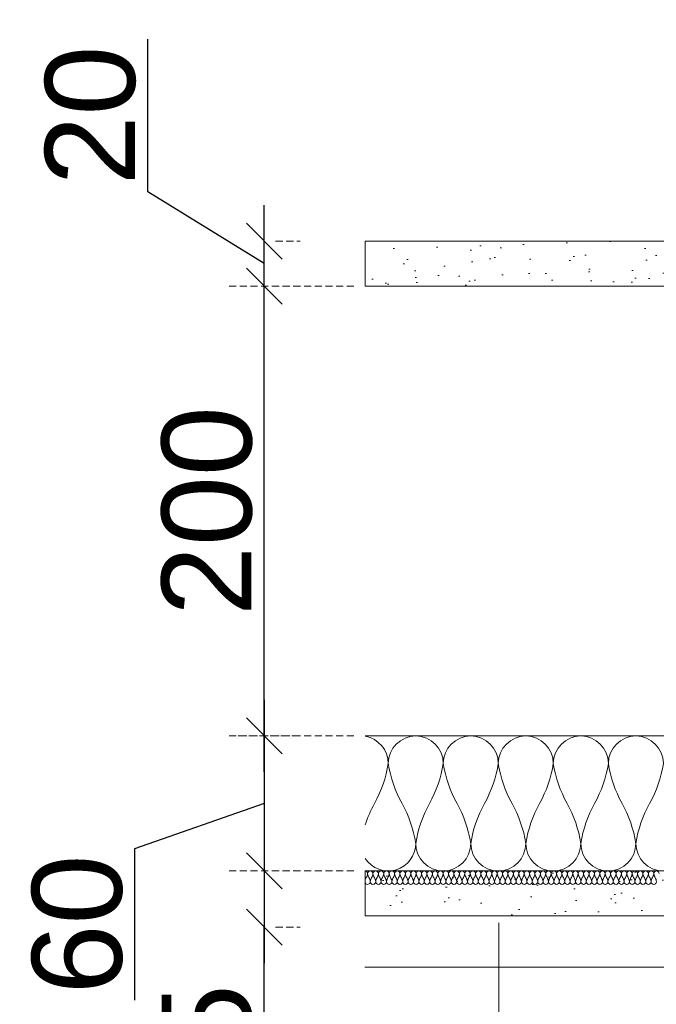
# Model space of a CAD drawing. Header units: millimetres. Extents: x 3652085 to 3778338, y -303702 to -273644.
# Tile 171 of 256: x 3692059 to 3692342, y -287442 to -287004. Entities that reach past the tile are written whole.
import ezdxf

# ---------------------------------------------------------------- set-up
doc = ezdxf.new("R2010")
doc.units = ezdxf.units.MM
doc.header["$PDMODE"] = 34
doc.linetypes.add('HIDDEN2', pattern=[4.7625, 3.175, -1.5875])
doc.layers.add('!!!! BALCONY', color=7, linetype='Continuous')
for name, color, linetype, lineweight in [('021 Various', 7, 'Continuous', 5), ('A-Detl-Thin', 150, 'Continuous', 18), ('DIM-03    (HAUSART)', 111, 'Continuous', 5), ('INSULATION (HAUSEART)', 31, 'Continuous', 15), ('SYMBOL-DETAIL    (HAUSART)', 2, 'Continuous', 5)]:
    doc.layers.add(name, color=color, linetype=linetype, lineweight=lineweight)
doc.styles.add('1-20 Eng HA', font='arial.ttf', dxfattribs={"height": 40})
doc.dimstyles.new('1-20 Eng HA', dxfattribs={"dimtxt": 40, "dimasz": 16, "dimexe": 16, "dimexo": 5, "dimgap": 5, "dimtad": 1, "dimdec": 0, "dimlfac": -1, "dimzin": 0, "dimdsep": 46, "dimtxsty": '1-20 Eng HA', "dimblk": 'OBLIQUE', "dimcen": 0.09, "dimdle": 16, "dimclrd": 256, "dimclre": 256, "dimclrt": 256, "dimadec": 0, "dimazin": 0, "dimtfac": 1, "dimtdec": 0, "dimtofl": 0, "dimtmove": 0, "dimatfit": 3, "dimldrblk": 'OBLIQUE', "dimfxl": 1, "dimtolj": 1, "dimtzin": 0, "dimlwe": 0, "dimarcsym": 0})

# ---------------------------------------------------------------- blocks, each defined once
blk = doc.blocks.new('_Oblique')
at = {"color": 0, "linetype": 'ByBlock', "lineweight": -2}
blk.add_line((-0.5, -0.5), (0.5, 0.5), dxfattribs=at)
blk = doc.blocks.new('*D497')
at = {"layer": 'Defpoints', "color": 0, "lineweight": 0, "transparency": 16777216}
for p in [(3692167.85, -287122.22), (3692212.73, -287122.22), (3692151.22, -287322.22)]:
    blk.add_point(p, dxfattribs=at)
at = {"layer": 'DIM-03    (HAUSART)', "lineweight": -2, "transparency": 16777216}
blk.add_line((3692167.85, -287338.22), (3692167.85, -287106.22), dxfattribs=at)
at = {"layer": 'DIM-03    (HAUSART)', "linetype": 'HIDDEN2', "lineweight": 0, "transparency": 16777216}
for p, q in [((3692207.73, -287122.22), (3692151.85, -287122.22)), ((3692156.22, -287322.22), (3692183.85, -287322.22))]:
    blk.add_line(p, q, dxfattribs=at)
at = {"layer": 'DIM-03    (HAUSART)', "lineweight": -2, "transparency": 16777216, "xscale": 16, "yscale": 16, "zscale": 16}
for p, rotation in [((3692167.85, -287122.22), 90), ((3692167.85, -287322.22), 270)]:
    blk.add_blockref('_Oblique', p, dxfattribs=dict(at, rotation=rotation))
at = {"layer": 'DIM-03    (HAUSART)', "lineweight": 0, "transparency": 16777216, "insert": (3692142.42, -287222.22), "char_height": 40, "attachment_point": 5, "rotation": 90, "style": '1-20 Eng HA'}
blk.add_mtext('\\A1;200', dxfattribs=at)
blk = doc.blocks.new('*D498')
at = {"layer": 'Defpoints', "color": 0, "lineweight": 0, "transparency": 16777216}
for p in [(3692167.85, -287102.22), (3692167.85, -287102.22), (3692212.73, -287122.22)]:
    blk.add_point(p, dxfattribs=at)
at = {"layer": 'DIM-03    (HAUSART)', "lineweight": -2, "transparency": 16777216}
for p, q in [((3692115.99, -287080.28), (3692115.99, -287012.44)), ((3692167.85, -287112.22), (3692115.99, -287080.28)), ((3692167.85, -287138.22), (3692167.85, -287086.22))]:
    blk.add_line(p, q, dxfattribs=at)
at = {"layer": 'DIM-03    (HAUSART)', "linetype": 'HIDDEN2', "lineweight": 0, "transparency": 16777216}
for p, q in [((3692172.85, -287102.22), (3692183.85, -287102.22)), ((3692207.73, -287122.22), (3692151.85, -287122.22))]:
    blk.add_line(p, q, dxfattribs=at)
at = {"layer": 'DIM-03    (HAUSART)', "lineweight": -2, "transparency": 16777216, "xscale": 16, "yscale": 16, "zscale": 16}
for p, rotation in [((3692167.85, -287102.22), 90), ((3692167.85, -287122.22), 270)]:
    blk.add_blockref('_Oblique', p, dxfattribs=dict(at, rotation=rotation))
at = {"layer": 'DIM-03    (HAUSART)', "lineweight": 0, "transparency": 16777216, "insert": (3692090.57, -287046.36), "char_height": 40, "attachment_point": 5, "rotation": 90, "style": '1-20 Eng HA'}
blk.add_mtext('\\A1;20', dxfattribs=at)
blk = doc.blocks.new('*D499')
at = {"layer": 'Defpoints', "color": 0, "lineweight": 0, "transparency": 16777216}
for p in [(3692212.73, -287322.22), (3692167.85, -287382.21), (3692212.73, -287382.21)]:
    blk.add_point(p, dxfattribs=at)
at = {"layer": 'DIM-03    (HAUSART)', "lineweight": -2, "transparency": 16777216}
for p, q in [((3692167.85, -287306.22), (3692167.85, -287398.21)), ((3692167.85, -287352.22), (3692110.13, -287372.33)), ((3692110.13, -287372.33), (3692110.13, -287439.71))]:
    blk.add_line(p, q, dxfattribs=at)
at = {"layer": 'DIM-03    (HAUSART)', "linetype": 'HIDDEN2', "lineweight": 0, "transparency": 16777216}
for p, q in [((3692207.73, -287322.22), (3692151.85, -287322.22)), ((3692207.73, -287382.21), (3692151.85, -287382.21))]:
    blk.add_line(p, q, dxfattribs=at)
at = {"layer": 'DIM-03    (HAUSART)', "lineweight": -2, "transparency": 16777216, "xscale": 16, "yscale": 16, "zscale": 16}
for p, rotation in [((3692167.85, -287322.22), 90), ((3692167.85, -287382.21), 270)]:
    blk.add_blockref('_Oblique', p, dxfattribs=dict(at, rotation=rotation))
at = {"layer": 'DIM-03    (HAUSART)', "lineweight": 0, "transparency": 16777216, "insert": (3692084.71, -287406.02), "char_height": 40, "attachment_point": 5, "rotation": 90, "style": '1-20 Eng HA'}
blk.add_mtext('\\A1;60', dxfattribs=at)
blk = doc.blocks.new('*D500')
at = {"layer": 'Defpoints', "color": 0, "lineweight": 0, "transparency": 16777216}
for p in [(3692212.73, -287382.21), (3692167.85, -287407.22), (3692167.85, -287407.22)]:
    blk.add_point(p, dxfattribs=at)
at = {"layer": 'DIM-03    (HAUSART)', "lineweight": -2, "transparency": 16777216}
for p, q in [((3692167.85, -287366.21), (3692167.85, -287423.22)), ((3692167.85, -287497.85), (3692167.85, -287407.22))]:
    blk.add_line(p, q, dxfattribs=at)
at = {"layer": 'DIM-03    (HAUSART)', "linetype": 'HIDDEN2', "lineweight": 0, "transparency": 16777216}
for p, q in [((3692207.73, -287382.21), (3692151.85, -287382.21)), ((3692172.85, -287407.22), (3692183.85, -287407.22))]:
    blk.add_line(p, q, dxfattribs=at)
at = {"layer": 'DIM-03    (HAUSART)', "lineweight": -2, "transparency": 16777216, "xscale": 16, "yscale": 16, "zscale": 16}
for p, rotation in [((3692167.85, -287382.21), 90), ((3692167.85, -287407.22), 270)]:
    blk.add_blockref('_Oblique', p, dxfattribs=dict(at, rotation=rotation))
at = {"layer": 'DIM-03    (HAUSART)', "lineweight": 0, "transparency": 16777216, "insert": (3692142.42, -287463.71), "char_height": 40, "attachment_point": 5, "rotation": 90, "style": '1-20 Eng HA'}
blk.add_mtext('\\A1;25', dxfattribs=at)

msp = doc.modelspace()

# ---------------------------------------------------------------- hatches: boundary and pattern name
at = {"layer": '!!!! BALCONY', "linetype": 'Continuous', "lineweight": 13}
h = msp.add_hatch(dxfattribs=at)
h.set_pattern_fill('NET', color=252, scale=50, angle=360, style=0)
h.set_pattern_definition([(360, (3890868.33, -423156.34), (8e-14, 158.75), []), (90, (3890868.33, -423156.34), (-158.75, 9e-14), [])])
h.paths.add_polyline_path([(3692529.26, -287351.47), (3692529.26, -287353.84), (3692530.84, -287355.42), (3692530.84, -287357), (3692529.66, -287357), (3692528.47, -287361.75), (3692528.47, -287369.65), (3692529.26, -287369.65), (3692528.47, -287380.72), (3692528.47, -287384.67), (3692526.89, -287386.25), (3692527.68, -287386.25), (3692527.68, -287387.83), (3692529.26, -287390.99), (3692529.26, -287392.57), (3692530.05, -287393.36), (3692530.05, -287396.52), (3692529.1, -287397.47), (3692529.52, -287401.27), (3692529.52, -287407.26), (3692529.04, -287407.74), (3692527.46, -287408.53), (3692515.6, -287408.53), (3692514.81, -287407.74), (3692510.86, -287406.95), (3692509.64, -287406.95), (3692491.1, -287406.95), (3692489.52, -287406.16), (3692483.2, -287405.37), (3692478.45, -287405.37), (3692476.87, -287406.95), (3692468.97, -287406.16), (3692467.39, -287406.16), (3692462.43, -287406.16), (3692461.64, -287406.95), (3692452.15, -287406.95), (3692450.57, -287408.53), (3692448.2, -287408.53), (3692448.2, -287409.32), (3692445.04, -287408.53), (3692444.25, -287408.53), (3692443.46, -287407.74), (3692443.46, -287406.16), (3692433.54, -287406.16), (3692431.41, -287405.37), (3692429.04, -287406.16), (3692428.66, -287406.16), (3692428.66, -287406.16), (3692423.92, -287406.16), (3692423.13, -287406.95), (3692417.59, -287406.95), (3692416.01, -287408.53), (3692413.64, -287408.53), (3692413.83, -287406.91), (3692410.06, -287407.26), (3692408.11, -287408.53), (3692407.32, -287408.53), (3692404.95, -287406.16), (3692378.86, -287406.16), (3692378.86, -287406.95), (3692369.38, -287406.16), (3692364.64, -287406.16), (3692363.85, -287405.37), (3692357.52, -287404.58), (3692351.99, -287404.58), (3692351.2, -287405.37), (3692347.25, -287405.37), (3692346.46, -287406.16), (3692343.3, -287406.16), (3692342.51, -287406.95), (3692340.14, -287406.95), (3692340.14, -287406.16), (3692337.76, -287408.53), (3692336.18, -287408.53), (3692334.22, -287407.6), (3692330.79, -287408.29), (3692328.28, -287408.53), (3692326.7, -287408.53), (3692325.12, -287406.95), (3692323.25, -287406.95), (3692309.56, -287406.95), (3692308.34, -287406.95), (3692308.34, -287407.74), (3692304.38, -287407.74), (3692303.59, -287408.53), (3692291.74, -287408.53), (3692290.16, -287407.74), (3692289.37, -287406.95), (3692288.58, -287406.95), (3692283.66, -287406.95), (3692282.08, -287406.16), (3692275.76, -287405.37), (3692271.02, -287405.37), (3692269.44, -287406.95), (3692261.53, -287406.16), (3692259.95, -287406.16), (3692254.99, -287406.16), (3692254.2, -287406.95), (3692244.72, -287406.95), (3692243.14, -287408.53), (3692240.77, -287408.53), (3692240.77, -287409.32), (3692237.6, -287408.53), (3692236.81, -287408.53), (3692236.02, -287407.74), (3692236.02, -287406.16), (3692226.11, -287406.16), (3692223.98, -287405.37), (3692221.61, -287406.16), (3692221.22, -287406.16), (3692221.22, -287406.16), (3692216.48, -287406.16), (3692215.69, -287406.95), (3692212.63, -287406.95), (3692212.63, -287688.01), (3692965.81, -287688.01), (3692992.63, -287776.38), (3693016.2, -287599.65), (3693039.55, -287688.01), (3693796.2, -287688.01), (3693796.2, -287406.95), (3693793.25, -287406.95), (3693787.72, -287406.16), (3693787.33, -287406.16), (3693784.96, -287405.37), (3693782.83, -287406.16), (3693773.71, -287406.16), (3693772.92, -287406.95), (3693772.92, -287408.53), (3693771.34, -287408.53), (3693770.54, -287409.32), (3693766.59, -287409.32), (3693765.01, -287407.74), (3693764.22, -287407.74), (3693754.74, -287406.95), (3693753.95, -287406.16), (3693748.99, -287406.16), (3693748.99, -287406.16), (3693747.41, -287406.16), (3693746.62, -287406.95), (3693738.71, -287406.95), (3693737.13, -287405.37), (3693733.18, -287405.37), (3693732.39, -287406.16), (3693726.86, -287406.16), (3693725.28, -287406.95), (3693719.57, -287406.95), (3693717.99, -287408.53), (3693705.35, -287408.53), (3693700.6, -287407.74), (3693700.6, -287406.95), (3693699.38, -287406.95), (3693684.61, -287406.95), (3693683.03, -287408.53), (3693680.66, -287408.53), (3693678.15, -287408.29), (3693674.72, -287407.6), (3693671.69, -287409.04), (3693670.39, -287407.74), (3693667.22, -287407.74), (3693665.64, -287406.16), (3693662.48, -287406.16), (3693657.74, -287405.37), (3693656.95, -287404.58), (3693651.42, -287404.58), (3693650.63, -287405.37), (3693645.09, -287405.37), (3693644.3, -287406.16), (3693639.56, -287406.16), (3693638.77, -287406.95), (3693630.08, -287406.95), (3693604.78, -287406.16), (3693604.78, -287406.95), (3693603.2, -287406.95), (3693602.41, -287407.74), (3693602.41, -287408.53), (3693600.83, -287408.53), (3693598.88, -287407.26), (3693595.11, -287406.91), (3693595.3, -287408.53), (3693592.14, -287408.53), (3693590.56, -287406.95), (3693585.81, -287406.95), (3693580.28, -287406.16), (3693579.9, -287406.16), (3693577.53, -287405.37), (3693575.4, -287406.16), (3693566.27, -287406.16), (3693565.48, -287406.95), (3693565.48, -287408.53), (3693563.9, -287408.53), (3693563.11, -287409.32), (3693559.16, -287409.32), (3693557.58, -287407.74), (3693556.79, -287407.74), (3693547.3, -287406.95), (3693546.51, -287406.16), (3693541.55, -287406.16), (3693541.55, -287406.16), (3693539.97, -287406.16), (3693539.18, -287406.95), (3693531.28, -287406.95), (3693529.7, -287405.37), (3693525.74, -287405.37), (3693524.95, -287406.16), (3693519.42, -287406.16), (3693517.84, -287406.95), (3693498.08, -287406.95), (3693498.08, -287407.74), (3693494.13, -287407.74), (3693493.34, -287408.53), (3693480.69, -287408.53), (3693479.42, -287407.26), (3693479.42, -287402.21), (3693479.42, -287401.27), (3693479.68, -287398.9), (3693479.68, -287397.32), (3693478.89, -287396.52), (3693478.89, -287393.36), (3693479.68, -287390.99), (3693480.47, -287389.41), (3693481.26, -287387.83), (3693481.26, -287385.46), (3693480.47, -287384.67), (3693480.47, -287380.72), (3693479.68, -287379.93), (3693479.68, -287369.65), (3693480.47, -287361.75), (3693479.68, -287360.96), (3693479.68, -287358.59), (3693478.1, -287357), (3693478.1, -287355.42), (3693479.68, -287353.84), (3693479.68, -287351.47), (3693480.47, -287343.57), (3693479.68, -287342.78), (3693478.1, -287342.78), (3693478.1, -287341.2), (3693477.31, -287340.41), (3693477.31, -287336.45), (3693478.89, -287334.87), (3693478.89, -287334.08), (3693479.68, -287324.6), (3693480.47, -287323.81), (3693480.47, -287320.65), (3693481.26, -287315.9), (3693480.47, -287315.11), (3693480.47, -287312.74), (3693479.68, -287311.95), (3693479.68, -287301.68), (3693480.47, -287295.35), (3693481.26, -287292.98), (3693480.47, -287290.86), (3693480.47, -287281.73), (3693479.68, -287280.94), (3693478.1, -287280.94), (3693478.1, -287279.36), (3693477.31, -287278.57), (3693477.31, -287274.61), (3693478.89, -287273.03), (3693478.89, -287272.24), (3693479.72, -287262.22), (3693479.84, -287258.7), (3693425.43, -287257.77), (3693425.43, -287253.48), (3693420.93, -287253.48, 1.953011), (3693419.91, -287255.15, -0.693666), (3693418.93, -287257.78), (3693361.93, -287257.78), (3692647.02, -287257.78), (3692590.01, -287257.78, -0.414214), (3692588.51, -287256.28), (3692588.51, -287253.43), (3692583.13, -287254, -0.344151), (3692583.51, -287254.48), (3692583.51, -287257.78), (3692530.76, -287257.78), (3692530.76, -287261.72), (3692528.22, -287261.72), (3692528.72, -287262.22), (3692529.52, -287271.72), (3692530.05, -287273.03), (3692530.84, -287273.82), (3692530.84, -287276.19), (3692531.63, -287276.19), (3692530.84, -287279.36), (3692530.84, -287279.75), (3692530.84, -287280.15), (3692530.05, -287280.94), (3692528.47, -287280.94), (3692528.47, -287290.86), (3692527.68, -287292.98), (3692528.47, -287295.35), (3692528.47, -287300.89), (3692529.26, -287301.68), (3692529.26, -287311.95), (3692528.47, -287312.74), (3692527.68, -287315.9), (3692527.68, -287319.86), (3692528.47, -287320.65), (3692528.47, -287323.81), (3692529.26, -287324.6), (3692529.26, -287334.08), (3692530.84, -287335.66), (3692530.84, -287338.04), (3692531.63, -287338.04), (3692530.84, -287341.2), (3692530.84, -287341.99), (3692530.05, -287342.78), (3692528.47, -287342.78), (3692528.47, -287350.68)])
h.paths.add_polyline_path([(3692583.13, -287254), (3692582.79, -287254.03, -0.176878)], flags=0)
at = {"layer": '021 Various'}
h = msp.add_hatch(dxfattribs=at)
h.set_pattern_fill('SITEWORK_SAND', color=256, scale=10, angle=-90, style=0, pattern_type=2)
h.set_pattern_definition([(307.5, (6167382.756, 13565628.588), (19.26823769, 0.62993358), [0, -15.2, 0, -17, 0, -16.25]), (277.5, (6167382.756, 13565628.588), (28.22146065, -17.697767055), [0, -8.2, 0, -13.7, 0, -5.25]), (237.5, (6167382.756, 13565640.888), (0.056590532, -31.141418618), [0, -5, 0, -18, 0, -23.5]), (227.5, (6167382.756, 13565640.888), (8.776755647, -30.061266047), [0, -2.5, 0, -11.8, 0, -13.5])])
h.paths.add_polyline_path([(3692524.52, -287102.2), (3692524.52, -287122.2), (3692524.52, -287176.67, 1), (3692523.02, -287176.67), (3692523.02, -287178.92), (3692523.52, -287178.92), (3692523.52, -287176.67, -1), (3692524.02, -287176.67), (3692524.02, -287183.41), (3692506.02, -287183.41), (3692506.02, -287160.64), (3692507.79, -287160.64, 0.268526), (3692507.79, -287152.17), (3692506.02, -287152.17), (3692506.02, -287122.22), (3692212.73, -287122.22), (3692212.73, -287102.2)])
h = msp.add_hatch(dxfattribs=at)
h.set_pattern_fill('SITEWORK_SAND', color=256, scale=10, angle=-90, style=0, pattern_type=2)
h.set_pattern_definition([(307.5, (4412451.134, -176266.093), (19.2682377, 0.62993358), [0, -15.2, 0, -17, 0, -16.25]), (277.5, (4412451.134, -176266.093), (28.22146065, -17.6977671), [0, -8.2, 0, -13.7, 0, -5.25]), (237.5, (4412451.134, -176253.793), (0.05659053, -31.1414186), [0, -5, 0, -18, 0, -23.5]), (227.5, (4412451.134, -176253.793), (8.7767556, -30.061266), [0, -2.5, 0, -11.8, 0, -13.5])])
h.paths.add_polyline_path([(3692524.52, -287262.22), (3692524.52, -287402.21), (3692212.73, -287402.21), (3692212.73, -287382.21), (3692504.52, -287382.21), (3692504.52, -287331.34), (3692504.52, -287324.65), (3692504.64, -287324.7), (3692504.76, -287324.74), (3692504.9, -287324.78), (3692505.08, -287324.82), (3692505.23, -287324.84), (3692505.35, -287324.85), (3692505.47, -287324.85), (3692505.6, -287324.85), (3692505.73, -287324.84), (3692505.86, -287324.82), (3692505.99, -287324.79), (3692506.13, -287324.75), (3692506.27, -287324.69), (3692506.4, -287324.62), (3692506.54, -287324.53), (3692506.67, -287324.43), (3692506.8, -287324.3), (3692506.91, -287324.17), (3692506.99, -287324.02), (3692507.06, -287323.88), (3692507.12, -287323.74), (3692507.15, -287323.6), (3692507.18, -287323.46), (3692507.2, -287323.32), (3692507.2, -287323.16), (3692507.2, -287323.16), (3692507.2, -287323.06), (3692507.19, -287322.93), (3692507.17, -287322.81), (3692507.15, -287322.68), (3692507.11, -287322.56), (3692507.07, -287322.43), (3692507.02, -287322.31), (3692506.97, -287322.2), (3692506.9, -287322.09), (3692506.82, -287321.97), (3692506.72, -287321.84), (3692506.62, -287321.72), (3692506.53, -287321.62), (3692506.43, -287321.53), (3692506.34, -287321.46), (3692506.27, -287321.39), (3692506.19, -287321.32), (3692506.17, -287321.31), (3692506.15, -287321.29), (3692506.13, -287321.27), (3692506.11, -287321.26), (3692506.09, -287321.24), (3692506.08, -287321.23), (3692506.06, -287321.21), (3692506.05, -287321.2), (3692506.04, -287321.19), (3692506.03, -287321.18), (3692506.02, -287321.17), (3692506.01, -287321.16), (3692506, -287321.15), (3692505.99, -287321.14), (3692505.98, -287321.13), (3692505.97, -287321.11), (3692505.96, -287321.1), (3692505.95, -287321.09), (3692505.94, -287321.08), (3692505.93, -287321.07), (3692505.92, -287321.05), (3692505.92, -287321.04), (3692505.91, -287321.03), (3692505.9, -287321.02), (3692505.89, -287321), (3692505.88, -287320.99), (3692505.87, -287320.97), (3692505.87, -287320.96), (3692505.86, -287320.95), (3692505.85, -287320.93), (3692505.84, -287320.92), (3692505.83, -287320.9), (3692505.83, -287320.89), (3692505.82, -287320.87), (3692505.81, -287320.85), (3692505.8, -287320.84), (3692505.8, -287320.82), (3692505.79, -287320.8), (3692505.78, -287320.78), (3692505.78, -287320.77), (3692505.77, -287320.75), (3692505.76, -287320.73), (3692505.76, -287320.71), (3692505.75, -287320.69), (3692505.74, -287320.67), (3692505.74, -287320.65), (3692505.73, -287320.63), (3692505.72, -287320.61), (3692505.72, -287320.59), (3692505.71, -287320.57), (3692505.71, -287320.55), (3692505.7, -287320.53), (3692505.69, -287320.5), (3692505.69, -287320.48), (3692505.68, -287320.46), (3692505.68, -287320.44), (3692505.67, -287320.41), (3692505.67, -287320.39), (3692505.66, -287320.36), (3692505.66, -287320.34), (3692505.65, -287320.32), (3692505.65, -287320.29), (3692505.64, -287320.27), (3692505.64, -287320.24), (3692505.64, -287320.21), (3692505.63, -287320.19), (3692505.63, -287320.16), (3692505.62, -287320.14), (3692505.62, -287320.11), (3692505.62, -287320.08), (3692505.61, -287320.05), (3692505.61, -287320.03), (3692505.6, -287320), (3692505.6, -287319.97), (3692505.6, -287319.94), (3692505.59, -287319.91), (3692505.59, -287319.88), (3692505.59, -287319.86), (3692505.59, -287319.83), (3692505.58, -287319.8), (3692505.58, -287319.77), (3692505.58, -287319.74), (3692505.58, -287319.71), (3692505.57, -287319.68), (3692505.57, -287319.65), (3692505.57, -287319.62), (3692505.57, -287319.58), (3692505.56, -287319.55), (3692505.56, -287319.52), (3692505.56, -287319.49), (3692505.56, -287319.46), (3692505.56, -287319.43), (3692505.55, -287319.4), (3692505.55, -287319.36), (3692505.55, -287319.33), (3692505.55, -287319.3), (3692505.55, -287319.27), (3692505.54, -287319.23), (3692505.54, -287319.2), (3692505.54, -287319.17), (3692505.54, -287319.13), (3692505.54, -287319.07), (3692505.53, -287319.03), (3692505.52, -287319.02), (3692505.52, -287299.46), (3692506.02, -287299.46), (3692506.02, -287289.14), (3692507.78, -287289.14, 0.268526), (3692507.78, -287280.67), (3692506.02, -287280.67), (3692506.02, -287262.22), (3692514.52, -287262.22)])

# ---------------------------------------------------------------- linework, layer by layer
at = {"layer": '021 Various', "elevation": -180000}
for points in [[(3692524.52, -287186.5), (3692506.02, -287186.5), (3692506.02, -287122.2), (3692504.52, -287122.2), (3692504.52, -287122.19), (3692504.52, -287122.22), (3692212.73, -287122.22), (3692212.73, -287102.22), (3692524.52, -287102.22), (3692524.52, -287183.41), (3692524.52, -287186.5)], [(3692504.52, -287382.21), (3692504.52, -287262.22), (3692524.52, -287262.22), (3692524.52, -287402.21), (3692212.73, -287402.21), (3692212.73, -287382.21), (3692504.52, -287382.21)]]:
    msp.add_lwpolyline(points, close=True, dxfattribs=at)
at = {"layer": 'A-Detl-Thin', "color": 0, "lineweight": 0, "elevation": -180000}
for points in [[(3692212.73, -287387.58, 0.779563), (3692214.99, -287387.01, 0.084471), (3692214.39, -287385.21, -0.084471), (3692213.79, -287383.42, -1), (3692216.2, -287383.42, -0.084471), (3692215.6, -287385.21, 0.084471), (3692214.99, -287387.01, 1), (3692217.4, -287387.01, 0.084471), (3692216.8, -287385.21, -0.084471), (3692216.2, -287383.42, -1), (3692218.6, -287383.42, -0.084471), (3692218, -287385.21, 0.084471), (3692217.4, -287387.01, 1), (3692219.8, -287387.01, 0.084471), (3692219.2, -287385.21, -0.084471), (3692218.6, -287383.42, -1), (3692221, -287383.42, -0.084471), (3692220.4, -287385.21, 0.084471), (3692219.8, -287387.01, 1), (3692222.2, -287387.01, 0.084471), (3692221.6, -287385.21, -0.084471), (3692221, -287383.42, -1), (3692223.4, -287383.42, -0.084471), (3692222.8, -287385.21, 0.084471), (3692222.2, -287387.01, 1), (3692224.61, -287387.01, 0.084471), (3692224, -287385.21, -0.084471), (3692223.4, -287383.42, -1), (3692225.81, -287383.42, -0.084471), (3692225.21, -287385.21, 0.084471), (3692224.61, -287387.01, 1), (3692227.01, -287387.01, 0.084471), (3692226.41, -287385.21, -0.084471), (3692225.81, -287383.42, -1), (3692228.21, -287383.42, -0.084471), (3692227.61, -287385.21, 0.084471), (3692227.01, -287387.01, 1), (3692229.41, -287387.01, 0.084471), (3692228.81, -287385.21, -0.084471), (3692228.21, -287383.42, -1), (3692230.61, -287383.42, -0.084471), (3692230.01, -287385.21, 0.084471), (3692229.41, -287387.01, 1), (3692231.81, -287387.01, 0.084471), (3692231.21, -287385.21, -0.084471), (3692230.61, -287383.42, -1), (3692233.02, -287383.42, -0.084471), (3692232.41, -287385.21, 0.084471), (3692231.81, -287387.01, 1), (3692234.22, -287387.01, 0.084471), (3692233.62, -287385.21, -0.084471), (3692233.02, -287383.42, -1), (3692235.42, -287383.42, -0.084471), (3692234.82, -287385.21, 0.084471), (3692234.22, -287387.01, 1), (3692236.62, -287387.01, 0.084471), (3692236.02, -287385.21, -0.084471), (3692235.42, -287383.42, -1), (3692237.82, -287383.42, -0.084471), (3692237.22, -287385.21, 0.084471), (3692236.62, -287387.01, 1), (3692239.02, -287387.01, 0.084471), (3692238.42, -287385.21, -0.084471), (3692237.82, -287383.42, -1), (3692240.22, -287383.42, -0.084471), (3692239.62, -287385.21, 0.084471), (3692239.02, -287387.01, 1), (3692241.42, -287387.01, 0.084471), (3692240.82, -287385.21, -0.084471), (3692240.22, -287383.42, -1), (3692242.63, -287383.42, -0.084471), (3692242.03, -287385.21, 0.084471), (3692241.42, -287387.01, 1), (3692243.83, -287387.01, 0.084471), (3692243.23, -287385.21, -0.084471), (3692242.63, -287383.42, -1), (3692245.03, -287383.42, -0.084471), (3692244.43, -287385.21, 0.084471), (3692243.83, -287387.01, 1), (3692246.23, -287387.01, 0.084471), (3692245.63, -287385.21, -0.084471), (3692245.03, -287383.42, -1), (3692247.43, -287383.42, -0.084471), (3692246.83, -287385.21, 0.084471), (3692246.23, -287387.01, 1), (3692248.63, -287387.01, 0.084471), (3692248.03, -287385.21, -0.084471), (3692247.43, -287383.42, -1), (3692249.83, -287383.42, -0.084471), (3692249.23, -287385.21, 0.084471), (3692248.63, -287387.01, 1), (3692251.04, -287387.01, 0.084471), (3692250.43, -287385.21, -0.084471), (3692249.83, -287383.42, -1), (3692252.24, -287383.42, -0.084471), (3692251.64, -287385.21, 0.084471), (3692251.04, -287387.01, 1), (3692253.44, -287387.01, 0.084471), (3692252.84, -287385.21, -0.084471), (3692252.24, -287383.42, -1), (3692254.64, -287383.42, -0.084471), (3692254.04, -287385.21, 0.084471), (3692253.44, -287387.01, 1), (3692255.84, -287387.01, 0.084471), (3692255.24, -287385.21, -0.084471), (3692254.64, -287383.42, -1), (3692257.04, -287383.42, -0.084471), (3692256.44, -287385.21, 0.084471), (3692255.84, -287387.01, 1), (3692258.24, -287387.01, 0.084471), (3692257.64, -287385.21, -0.084471), (3692257.04, -287383.42, -1), (3692259.45, -287383.42, -0.084471), (3692258.84, -287385.21, 0.084471), (3692258.24, -287387.01, 1), (3692260.65, -287387.01, 0.084471), (3692260.05, -287385.21, -0.084471), (3692259.45, -287383.42, -1), (3692261.85, -287383.42, -0.084471), (3692261.25, -287385.21, 0.084471), (3692260.65, -287387.01, 1), (3692263.05, -287387.01, 0.084471), (3692262.45, -287385.21, -0.084471), (3692261.85, -287383.42, -1), (3692264.25, -287383.42, -0.084471), (3692263.65, -287385.21, 0.084471), (3692263.05, -287387.01, 1), (3692265.45, -287387.01, 0.084471), (3692264.85, -287385.21, -0.084471), (3692264.25, -287383.42, -1), (3692266.65, -287383.42, -0.084471), (3692266.05, -287385.21, 0.084471), (3692265.45, -287387.01, 1), (3692267.85, -287387.01, 0.084471), (3692267.25, -287385.21, -0.084471), (3692266.65, -287383.42, -1), (3692269.06, -287383.42, -0.084471), (3692268.46, -287385.21, 0.084471), (3692267.85, -287387.01, 1), (3692270.26, -287387.01, 0.084471), (3692269.66, -287385.21, -0.084471), (3692269.06, -287383.42, -1), (3692271.46, -287383.42, -0.084471), (3692270.86, -287385.21, 0.084471), (3692270.26, -287387.01, 1), (3692272.66, -287387.01, 0.084471), (3692272.06, -287385.21, -0.084471), (3692271.46, -287383.42, -1), (3692273.86, -287383.42, -0.084471), (3692273.26, -287385.21, 0.084471), (3692272.66, -287387.01, 1), (3692275.06, -287387.01, 0.084471), (3692274.46, -287385.21, -0.084471), (3692273.86, -287383.42, -1), (3692276.26, -287383.42, -0.084471), (3692275.66, -287385.21, 0.084471), (3692275.06, -287387.01, 1), (3692277.47, -287387.01, 0.084471), (3692276.86, -287385.21, -0.084471), (3692276.26, -287383.42, -1), (3692278.67, -287383.42, -0.084471), (3692278.07, -287385.21, 0.084471), (3692277.47, -287387.01, 1), (3692279.87, -287387.01, 0.084471), (3692279.27, -287385.21, -0.084471), (3692278.67, -287383.42, -1), (3692281.07, -287383.42, -0.084471), (3692280.47, -287385.21, 0.084471), (3692279.87, -287387.01, 1), (3692282.27, -287387.01, 0.084471), (3692281.67, -287385.21, -0.084471), (3692281.07, -287383.42, -1), (3692283.47, -287383.42, -0.084471), (3692282.87, -287385.21, 0.084471), (3692282.27, -287387.01, 1), (3692284.67, -287387.01, 0.084471), (3692284.07, -287385.21, -0.084471), (3692283.47, -287383.42, -1), (3692285.88, -287383.42, -0.084471), (3692285.27, -287385.21, 0.084471), (3692284.67, -287387.01, 1), (3692287.08, -287387.01, 0.084471), (3692286.48, -287385.21, -0.084471), (3692285.88, -287383.42, -1), (3692288.28, -287383.42, -0.084471), (3692287.68, -287385.21, 0.084471), (3692287.08, -287387.01, 1), (3692289.48, -287387.01, 0.084471), (3692288.88, -287385.21, -0.084471), (3692288.28, -287383.42, -1), (3692290.68, -287383.42, -0.084471), (3692290.08, -287385.21, 0.084471), (3692289.48, -287387.01, 1), (3692291.88, -287387.01, 0.084471), (3692291.28, -287385.21, -0.084471), (3692290.68, -287383.42, -1), (3692293.08, -287383.42, -0.084471), (3692292.48, -287385.21, 0.084471), (3692291.88, -287387.01, 1), (3692294.28, -287387.01, 0.084471), (3692293.68, -287385.21, -0.084471), (3692293.08, -287383.42, -1), (3692295.49, -287383.42, -0.084471), (3692294.89, -287385.21, 0.084471), (3692294.28, -287387.01, 1), (3692296.69, -287387.01, 0.084471), (3692296.09, -287385.21, -0.084471), (3692295.49, -287383.42, -1), (3692297.89, -287383.42, -0.084471), (3692297.29, -287385.21, 0.084471), (3692296.69, -287387.01, 1), (3692299.09, -287387.01, 0.084471), (3692298.49, -287385.21, -0.084471), (3692297.89, -287383.42, -1), (3692300.29, -287383.42, -0.084471), (3692299.69, -287385.21, 0.084471), (3692299.09, -287387.01, 1), (3692301.49, -287387.01, 0.084471), (3692300.89, -287385.21, -0.084471), (3692300.29, -287383.42, -1), (3692302.69, -287383.42, -0.084471), (3692302.09, -287385.21, 0.084471), (3692301.49, -287387.01, 1), (3692303.9, -287387.01, 0.084471), (3692303.29, -287385.21, -0.084471), (3692302.69, -287383.42, -1), (3692305.1, -287383.42, -0.084471), (3692304.5, -287385.21, 0.084471), (3692303.9, -287387.01, 1), (3692306.3, -287387.01, 0.084471), (3692305.7, -287385.21, -0.084471), (3692305.1, -287383.42, -1), (3692307.5, -287383.42, -0.084471), (3692306.9, -287385.21, 0.084471), (3692306.3, -287387.01, 1), (3692308.7, -287387.01, 0.084471), (3692308.1, -287385.21, -0.084471), (3692307.5, -287383.42, -1), (3692309.9, -287383.42, -0.084471), (3692309.3, -287385.21, 0.084471), (3692308.7, -287387.01, 1), (3692311.1, -287387.01, 0.084471), (3692310.5, -287385.21, -0.084471), (3692309.9, -287383.42, -1), (3692312.31, -287383.42, -0.084471), (3692311.7, -287385.21, 0.084471), (3692311.1, -287387.01, 1), (3692313.51, -287387.01, 0.084471), (3692312.91, -287385.21, -0.084471), (3692312.31, -287383.42, -1), (3692314.71, -287383.42, -0.084471), (3692314.11, -287385.21, 0.084471), (3692313.51, -287387.01, 1), (3692315.91, -287387.01, 0.084471), (3692315.31, -287385.21, -0.084471), (3692314.71, -287383.42, -1), (3692317.11, -287383.42, -0.084471), (3692316.51, -287385.21, 0.084471), (3692315.91, -287387.01, 1), (3692318.31, -287387.01, 0.084471), (3692317.71, -287385.21, -0.084471), (3692317.11, -287383.42, -1), (3692319.51, -287383.42, -0.084471), (3692318.91, -287385.21, 0.084471), (3692318.31, -287387.01, 1), (3692320.71, -287387.01, 0.084471), (3692320.11, -287385.21, -0.084471), (3692319.51, -287383.42, -1), (3692321.92, -287383.42, -0.084471), (3692321.32, -287385.21, 0.084471), (3692320.71, -287387.01, 1), (3692323.12, -287387.01, 0.084471), (3692322.52, -287385.21, -0.084471), (3692321.92, -287383.42, -1), (3692324.32, -287383.42, -0.084471), (3692323.72, -287385.21, 0.084471), (3692323.12, -287387.01, 1), (3692325.52, -287387.01, 0.084471), (3692324.92, -287385.21, -0.084471), (3692324.32, -287383.42, -1), (3692326.72, -287383.42, -0.084471), (3692326.12, -287385.21, 0.084471), (3692325.52, -287387.01, 1), (3692327.92, -287387.01, 0.084471), (3692327.32, -287385.21, -0.084471), (3692326.72, -287383.42, -1), (3692329.12, -287383.42, -0.084471), (3692328.52, -287385.21, 0.084471), (3692327.92, -287387.01, 1), (3692330.33, -287387.01, 0.084471), (3692329.72, -287385.21, -0.084471), (3692329.12, -287383.42, -1), (3692331.53, -287383.42, -0.084471), (3692330.93, -287385.21, 0.084471), (3692330.33, -287387.01, 1), (3692332.73, -287387.01, 0.084471), (3692332.13, -287385.21, -0.084471), (3692331.53, -287383.42, -1), (3692333.93, -287383.42, -0.084471), (3692333.33, -287385.21, 0.084471), (3692332.73, -287387.01, 1), (3692335.13, -287387.01, 0.084471), (3692334.53, -287385.21, -0.084471), (3692333.93, -287383.42, -1), (3692336.33, -287383.42, -0.084471), (3692335.73, -287385.21, 0.084471), (3692335.13, -287387.01, 1), (3692337.53, -287387.01, 0.084471), (3692336.93, -287385.21, -0.084471), (3692336.33, -287383.42, -1), (3692338.74, -287383.42, -0.084471), (3692338.13, -287385.21, 0.084471), (3692337.53, -287387.01, 1), (3692339.94, -287387.01, 0.084471), (3692339.34, -287385.21, -0.084471), (3692338.74, -287383.42, -1), (3692341.14, -287383.42, -0.084471), (3692340.54, -287385.21, 0.084471), (3692339.94, -287387.01, 1), (3692342.34, -287387.01, 0.084471), (3692341.74, -287385.21, -0.084471), (3692341.14, -287383.42, -1), (3692343.54, -287383.42, -0.084471)], [(3692212.73, -287382.22, -0.379672), (3692213.79, -287383.42, -0.084471), (3692213.19, -287385.21, 0.05445), (3692212.73, -287386.35)]]:
    msp.add_lwpolyline(points, format="xyb", dxfattribs=at)
at = {"layer": 'INSULATION (HAUSEART)', "lineweight": 0, "elevation": -180000}
for points in [[(3692357.63, -287369.97, -1), (3692333.15, -287369.97, -0.086883), (3692339.27, -287352.22, 0.086883), (3692345.39, -287334.46, 1), (3692320.91, -287334.46, 0.086883), (3692327.03, -287352.22, -0.086883), (3692333.15, -287369.97, -1), (3692308.67, -287369.97, -0.086883), (3692314.79, -287352.22, 0.086883), (3692320.91, -287334.46, 1), (3692296.43, -287334.46, 0.086883), (3692302.55, -287352.22, -0.086883), (3692308.67, -287369.97, -1), (3692284.19, -287369.97, -0.086883), (3692290.31, -287352.22, 0.086883), (3692296.43, -287334.46, 1), (3692271.95, -287334.46, 0.086883), (3692278.07, -287352.22, -0.086883), (3692284.19, -287369.97, -1), (3692259.71, -287369.97, -0.086883), (3692265.83, -287352.22, 0.086883), (3692271.95, -287334.46, 1), (3692247.47, -287334.46, 0.086883), (3692253.59, -287352.22, -0.086883), (3692259.71, -287369.97, -1), (3692235.23, -287369.97, -0.086883), (3692241.35, -287352.22, 0.086883), (3692247.47, -287334.46, 1), (3692222.99, -287334.46, 0.086883), (3692229.11, -287352.22, -0.086883), (3692235.23, -287369.97, -0.746102), (3692212.73, -287376.66)], [(3692212.73, -287361.73, -0.04775), (3692216.87, -287352.22, 0.086883), (3692222.99, -287334.46, 0.367257), (3692212.73, -287322.38)]]:
    msp.add_lwpolyline(points, format="xyb", dxfattribs=at)
msp.add_lwpolyline([(3692212.73, -287322.22), (3692504.52, -287322.22), (3692504.52, -287382.21), (3692212.73, -287382.21)], dxfattribs=at)
at = {"layer": 'SYMBOL-DETAIL    (HAUSART)', "color": 171, "ltscale": 0.5, "elevation": -180000}
msp.add_lwpolyline([(3692212.63, -286029.46, 12, 12, 0), (3692212.63, -285909.78, 0, 0, 0), (3692212.63, -286895.57, 0, 0, 0), (3692124.26, -286922.38, 0, 0, 0), (3692300.99, -286945.96, 0, 0, 0), (3692212.63, -286969.31, 0, 0, 0), (3692212.63, -287958.56, 12, 12, 0), (3692212.63, -287838.88, 0, 0, 0)], format="xyseb", dxfattribs=at)

# ---------------------------------------------------------------- dimensions: what is measured, and where the dimension line sits
at = {"layer": 'DIM-03    (HAUSART)', "lineweight": 0}
for base, p1, p2, picture, middle in [((3692167.85, -287102.22, -180000), (3692212.73, -287122.22, -180000), (3692167.85, -287102.22, -180000), '*D498', (3692115.99, -287075.28, -180000)), ((3692167.85, -287382.21, -180000), (3692212.73, -287322.22, -180000), (3692212.73, -287382.21, -180000), '*D499', (3692110.13, -287377.33, -180000)), ((3692167.85, -287407.22, -180000), (3692212.73, -287382.21, -180000), (3692167.85, -287407.22, -180000), '*D500', (3692167.85, -287463.71, -180000))]:
    dim = msp.add_linear_dim(base=base, p1=p1, p2=p2, angle=90, dimstyle='1-20 Eng HA', override={"dimtmove": 1}, dxfattribs=at)
    dim.commit()
    dim.dimension.update_dxf_attribs({"geometry": picture, "text_midpoint": middle, "dimtype": 160})
dim = msp.add_linear_dim(base=(3692167.85, -287122.22, -180000), p1=(3692151.22, -287322.22, -180000), p2=(3692212.73, -287122.22, -180000), angle=90, dimstyle='1-20 Eng HA', dxfattribs=at)
dim.commit()
dim.dimension.update_dxf_attribs({"geometry": '*D497', "text_midpoint": (3692142.42, -287222.22, -180000)})

doc.saveas('drawing.dxf')
